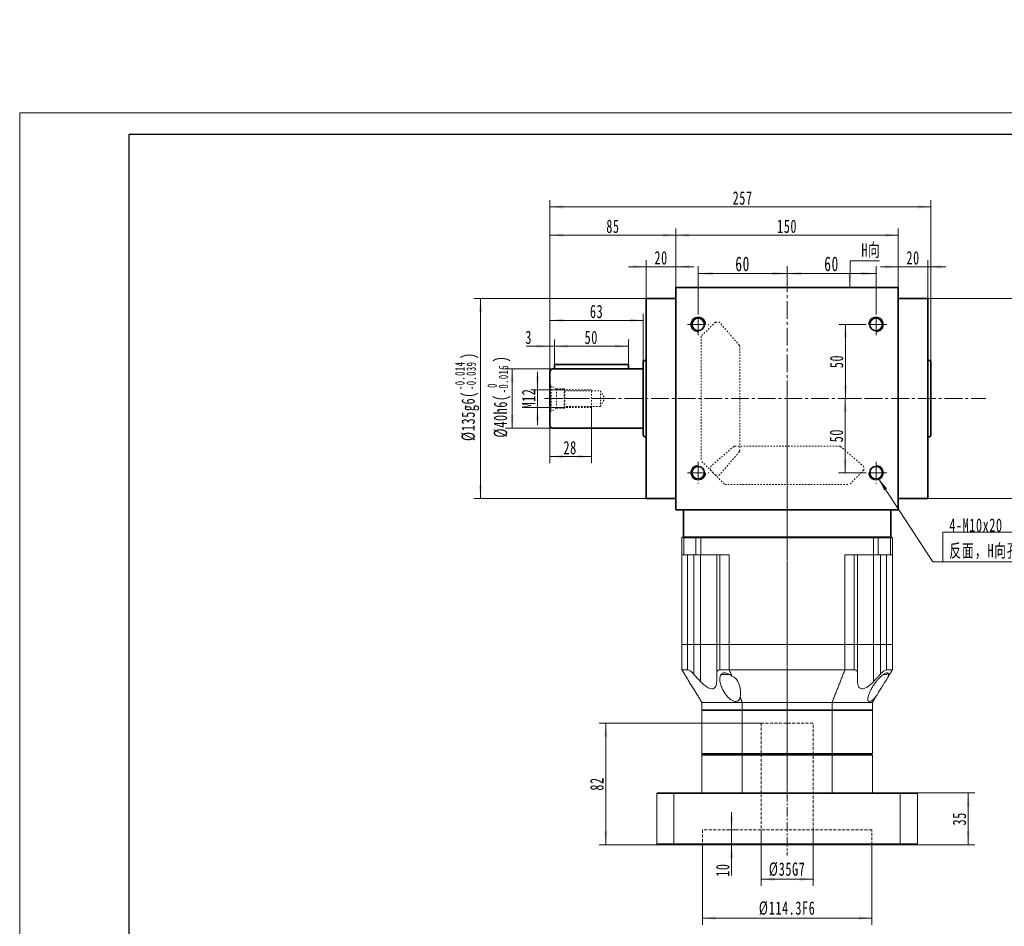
# Model space of a CAD drawing. Header units: millimetres. Extents: x 2713 to 3949, y -370 to 566.
# Tile 2 of 3: x 2713 to 3378, y -45 to 566. Entities that reach past the tile are written whole.
import ezdxf

# ---------------------------------------------------------------- set-up
doc = ezdxf.new("R2010")
doc.units = ezdxf.units.MM
for name, pattern in [('CENTER', [10.16, 6.35, -1.27, 1.27, -1.27]), ('DASHED', [0.75, 0.5, -0.25]), ('点画线', [18, 12, -2, 2, -2]), ('虚线', [2, 1, -1])]:
    doc.linetypes.add(name, pattern=pattern)
doc.layers.get('0').update_dxf_attribs({"lineweight": 35})
for name, color, linetype, lineweight in [('3中心线层', 1, 'CENTER', 18), ('4虚线层', 6, 'DASHED', 18), ('EB0', 7, 'Continuous', 35), ('中心线层', 1, '点画线', 18), ('图框_外框线', 7, 'Continuous', 18), ('尺寸线层', 3, 'Continuous', 18), ('粗实线层', 7, 'Continuous', 35)]:
    doc.layers.add(name, color=color, linetype=linetype, lineweight=lineweight)
doc.styles.add('标准', font='txt', dxfattribs={"width": 0.667})
doc.dimstyles.new('a4-1-1.5', dxfattribs={"dimtxt": 4.5, "dimasz": 4.5, "dimexe": 2.25, "dimexo": 0, "dimgap": 0.75, "dimtad": 1, "dimdec": 3, "dimdsep": 46, "dimtxsty": '标准', "dimblk": '_CAXARROW', "dimcen": 0, "dimdle": 9, "dimazin": 2, "dimtfac": 0.707107, "dimtdec": 3, "dimtix": 1, "dimtmove": 2, "dimatfit": 3, "dimfxl": 0, "dimfrac": 2, "dimtolj": 1, "dimarcsym": 0})
doc.dimstyles.new('a4-1-3', dxfattribs={"dimtxt": 9, "dimasz": 9, "dimexe": 4.5, "dimexo": 0, "dimgap": 1.5, "dimtad": 1, "dimdec": 3, "dimdsep": 46, "dimtxsty": '标准', "dimblk": '_CAXARROW', "dimcen": 0, "dimdle": 18, "dimazin": 2, "dimtfac": 0.707107, "dimtdec": 3, "dimtix": 1, "dimtmove": 2, "dimatfit": 3, "dimfxl": 0, "dimfrac": 2, "dimtolj": 1, "dimarcsym": 0})

# ---------------------------------------------------------------- blocks, each defined once
blk = doc.blocks.new('*X2')
at = {"layer": '尺寸线层', "linetype": 'Continuous'}
for points in [[(3171.16, 394.92), (3181.06, 396.15), (3181.06, 393.68)], [(3231.16, 394.92), (3221.26, 396.15), (3221.26, 393.68)]]:
    blk.add_hatch(color=0, dxfattribs=at).paths.add_polyline_path(points, flags=0)
at = {"layer": '尺寸线层', "color": 0, "linetype": 'Continuous'}
for p, q in [((3171.16, 367.88), (3171.16, 399.87)), ((3231.16, 388.63), (3231.16, 399.87)), ((3171.16, 394.92), (3231.16, 394.92))]:
    blk.add_line(p, q, dxfattribs=at)
at = {"layer": '尺寸线层', "color": 0, "insert": (3201.16, 401.46), "char_height": 9.9, "width": 19.8, "attachment_point": 5, "line_spacing_factor": 1.15057, "style": '标准'}
blk.add_mtext('\\T1.1;60', dxfattribs=at)
blk = doc.blocks.new('_CAXARROW')
blk.add_hatch(color=0).paths.add_polyline_path([(0, 0), (-1, 0.125), (-1, -0.125)], flags=0)
blk = doc.blocks.new('*X3')
at = {"layer": '尺寸线层', "linetype": 'Continuous'}
for points in [[(3231.16, 394.92), (3241.06, 393.68), (3241.06, 396.15)], [(3291.16, 394.92), (3281.26, 393.68), (3281.26, 396.15)]]:
    blk.add_hatch(color=0, dxfattribs=at).paths.add_polyline_path(points, flags=0)
at = {"layer": '尺寸线层', "color": 0, "linetype": 'Continuous'}
for p, q in [((3231.16, 388.63), (3231.16, 399.87)), ((3291.16, 367.88), (3291.16, 399.87)), ((3291.16, 394.92), (3231.16, 394.92))]:
    blk.add_line(p, q, dxfattribs=at)
at = {"layer": '尺寸线层', "color": 0, "insert": (3261.16, 401.46), "char_height": 9.9, "width": 19.8, "attachment_point": 5, "line_spacing_factor": 1.15057, "style": '标准'}
blk.add_mtext('\\T1.1;60', dxfattribs=at)
blk = doc.blocks.new('*X4')
at = {"layer": '尺寸线层', "linetype": 'Continuous'}
for points in [[(3156.16, 420.85), (3165.16, 421.97), (3165.16, 419.72)], [(3306.16, 420.85), (3297.16, 421.97), (3297.16, 419.72)]]:
    blk.add_hatch(color=0, dxfattribs=at).paths.add_polyline_path(points, flags=0)
at = {"layer": '尺寸线层', "color": 0, "linetype": 'Continuous'}
for p, q in [((3156.16, 385.63), (3156.16, 425.35)), ((3306.16, 385.63), (3306.16, 425.35)), ((3156.16, 420.85), (3306.16, 420.85))]:
    blk.add_line(p, q, dxfattribs=at)
at = {"layer": '尺寸线层', "color": 0, "insert": (3231.16, 426.82), "char_height": 9, "width": 26.8287, "attachment_point": 5, "line_spacing_factor": 1.15057, "style": '标准'}
blk.add_mtext('\\T1.1;150', dxfattribs=at)
blk = doc.blocks.new('*X5')
at = {"layer": '尺寸线层', "linetype": 'Continuous'}
for points in [[(3136.16, 399.58), (3127.16, 398.45), (3127.16, 400.7)], [(3156.16, 399.58), (3165.16, 398.45), (3165.16, 400.7)]]:
    blk.add_hatch(color=0, dxfattribs=at).paths.add_polyline_path(points, flags=0)
at = {"layer": '尺寸线层', "color": 0, "linetype": 'Continuous'}
for p, q in [((3168.16, 399.58), (3124.16, 399.58)), ((3136.16, 378.13), (3136.16, 404.08)), ((3156.16, 385.63), (3156.16, 404.08))]:
    blk.add_line(p, q, dxfattribs=at)
at = {"layer": '尺寸线层', "color": 0, "insert": (3146.16, 405.53), "char_height": 9, "width": 18.0996, "attachment_point": 5, "line_spacing_factor": 1.15057, "style": '标准'}
blk.add_mtext('\\T1.1;20', dxfattribs=at)
blk = doc.blocks.new('*X6')
at = {"layer": '尺寸线层', "linetype": 'Continuous'}
for points in [[(3071.16, 420.85), (3080.16, 419.72), (3080.16, 421.97)], [(3156.16, 420.85), (3147.16, 419.72), (3147.16, 421.97)]]:
    blk.add_hatch(color=0, dxfattribs=at).paths.add_polyline_path(points, flags=0)
at = {"layer": '尺寸线层', "color": 0, "linetype": 'Continuous'}
for p, q in [((3071.16, 328.63), (3071.16, 425.35)), ((3156.16, 385.63), (3156.16, 425.35)), ((3156.16, 420.85), (3071.16, 420.85))]:
    blk.add_line(p, q, dxfattribs=at)
at = {"layer": '尺寸线层', "color": 0, "insert": (3113.66, 426.8), "char_height": 9, "width": 18.0447, "attachment_point": 5, "line_spacing_factor": 1.15057, "style": '标准'}
blk.add_mtext('\\T1.1;85', dxfattribs=at)
blk = doc.blocks.new('*X7')
at = {"layer": '尺寸线层', "linetype": 'Continuous'}
for points in [[(3306.16, 399.58), (3297.16, 400.7), (3297.16, 398.45)], [(3326.16, 399.58), (3335.16, 400.7), (3335.16, 398.45)]]:
    blk.add_hatch(color=0, dxfattribs=at).paths.add_polyline_path(points, flags=0)
at = {"layer": '尺寸线层', "color": 0, "linetype": 'Continuous'}
for p, q in [((3294.16, 399.58), (3338.16, 399.58)), ((3306.16, 385.63), (3306.16, 404.08)), ((3326.16, 378.13), (3326.16, 404.08))]:
    blk.add_line(p, q, dxfattribs=at)
at = {"layer": '尺寸线层', "color": 0, "insert": (3316.16, 405.53), "char_height": 9, "width": 18.0996, "attachment_point": 5, "line_spacing_factor": 1.15057, "style": '标准'}
blk.add_mtext('\\T1.1;20', dxfattribs=at)
blk = doc.blocks.new('*X8')
at = {"layer": '尺寸线层', "linetype": 'Continuous'}
for points in [[(3071.16, 439.91), (3080.16, 438.78), (3080.16, 441.03)], [(3328.16, 439.91), (3319.16, 438.78), (3319.16, 441.03)]]:
    blk.add_hatch(color=0, dxfattribs=at).paths.add_polyline_path(points, flags=0)
at = {"layer": '尺寸线层', "color": 0, "linetype": 'Continuous'}
for p, q in [((3071.16, 328.63), (3071.16, 444.41)), ((3328.16, 439.91), (3071.16, 439.91)), ((3328.16, 335.38), (3328.16, 444.41))]:
    blk.add_line(p, q, dxfattribs=at)
at = {"layer": '尺寸线层', "color": 0, "insert": (3201.16, 445.86), "char_height": 9, "width": 23.7913, "attachment_point": 5, "line_spacing_factor": 1.15057, "style": '标准'}
blk.add_mtext('\\T1.1;257', dxfattribs=at)
blk = doc.blocks.new('*X10')
at = {"layer": '尺寸线层', "color": 0, "char_height": 9, "attachment_point": 1, "rotation": 90, "line_spacing_factor": 1.15057, "style": '标准'}
for s, insert, width in [('\\T1.1;{\\H0.707107x;-0.014}', (3007.21, 316.46), 76.3599), ('\\T1.1;)', (3011.49, 337.36), 228.8779), ('\\T1.1;{\\H0.707107x;-0.039}', (3014.81, 316.46), 76.3599), ('\\T1.1;%%C135g6(', (3011.49, 282.02), 228.8779)]:
    blk.add_mtext(s, dxfattribs=dict(at, insert=insert, width=width))
blk = doc.blocks.new('*X9')
at = {"layer": '尺寸线层', "linetype": 'Continuous'}
for points in [[(3024.31, 378.13), (3025.43, 369.13), (3023.18, 369.13)], [(3024.31, 243.13), (3025.43, 252.13), (3023.18, 252.13)]]:
    blk.add_hatch(color=0, dxfattribs=at).paths.add_polyline_path(points, flags=0)
at = {"layer": '尺寸线层', "color": 0, "linetype": 'Continuous'}
for p, q in [((3136.16, 378.13), (3019.81, 378.13)), ((3024.31, 378.13), (3024.31, 243.13)), ((3136.16, 243.13), (3019.81, 243.13))]:
    blk.add_line(p, q, dxfattribs=at)
at = {"layer": '尺寸线层', "color": 0}
blk.add_blockref('*X10', (0, 0), dxfattribs=at)
blk = doc.blocks.new('*X11')
at = {"layer": '尺寸线层', "linetype": 'Continuous'}
for points in [[(3270.51, 360.63), (3271.64, 351.63), (3269.39, 351.63)], [(3270.51, 310.63), (3271.64, 319.63), (3269.39, 319.63)]]:
    blk.add_hatch(color=0, dxfattribs=at).paths.add_polyline_path(points, flags=0)
at = {"layer": '尺寸线层', "color": 0, "linetype": 'Continuous'}
for p, q in [((3283.91, 360.63), (3266.01, 360.63)), ((3270.51, 360.63), (3270.51, 310.63)), ((3279.32, 310.63), (3266.01, 310.63))]:
    blk.add_line(p, q, dxfattribs=at)
at = {"layer": '尺寸线层', "color": 0, "insert": (3264.56, 335.63), "char_height": 9, "width": 18, "attachment_point": 5, "rotation": 90, "line_spacing_factor": 1.15057, "style": '标准'}
blk.add_mtext('\\T1.1;50', dxfattribs=at)
blk = doc.blocks.new('*X12')
at = {"layer": '尺寸线层', "linetype": 'Continuous'}
for points in [[(3270.35, 310.63), (3271.48, 301.63), (3269.23, 301.63)], [(3270.35, 260.63), (3271.48, 269.63), (3269.23, 269.63)]]:
    blk.add_hatch(color=0, dxfattribs=at).paths.add_polyline_path(points, flags=0)
at = {"layer": '尺寸线层', "color": 0, "linetype": 'Continuous'}
for p, q in [((3277, 310.63), (3265.85, 310.63)), ((3270.35, 310.63), (3270.35, 260.63)), ((3283.91, 260.63), (3265.85, 260.63))]:
    blk.add_line(p, q, dxfattribs=at)
at = {"layer": '尺寸线层', "color": 0, "insert": (3264.41, 285.63), "char_height": 9, "width": 18, "attachment_point": 5, "rotation": 90, "line_spacing_factor": 1.15057, "style": '标准'}
blk.add_mtext('\\T1.1;50', dxfattribs=at)
blk = doc.blocks.new('*X14')
at = {"layer": '尺寸线层', "color": 0, "char_height": 9, "attachment_point": 1, "rotation": 90, "line_spacing_factor": 1.15057, "style": '标准'}
for s, insert, width in [('\\T1.1;{\\H0.707107x;-0.014}', (3439.81, 316.46), 76.3599), ('\\T1.1;)', (3444.09, 337.36), 228.8779), ('\\T1.1;{\\H0.707107x;-0.039}', (3447.41, 316.46), 76.3599), ('\\T1.1;%%C135g6(', (3444.09, 282.02), 228.8779)]:
    blk.add_mtext(s, dxfattribs=dict(at, insert=insert, width=width))
blk = doc.blocks.new('*X13')
at = {"layer": '尺寸线层', "linetype": 'Continuous'}
for points in [[(3456.91, 378.13), (3458.03, 369.13), (3455.78, 369.13)], [(3456.91, 243.13), (3458.03, 252.13), (3455.78, 252.13)]]:
    blk.add_hatch(color=0, dxfattribs=at).paths.add_polyline_path(points, flags=0)
at = {"layer": '尺寸线层', "color": 0, "linetype": 'Continuous'}
for p, q in [((3326.16, 378.13), (3461.41, 378.13)), ((3456.91, 378.13), (3456.91, 243.13)), ((3326.16, 243.13), (3461.41, 243.13))]:
    blk.add_line(p, q, dxfattribs=at)
at = {"layer": '尺寸线层', "color": 0}
blk.add_blockref('*X14', (0, 0), dxfattribs=at)
blk = doc.blocks.new('*X15')
at = {"layer": '尺寸线层', "linetype": 'Continuous'}
blk.add_hatch(color=0, dxfattribs=at).paths.add_polyline_path([(-43.43, 56.55), (-37.58, 49.61), (-39.47, 48.39)], flags=0)
at = {"layer": '尺寸线层', "color": 0, "linetype": 'Continuous'}
blk.add_line((-43.43, 56.55), (-6.72, 0), dxfattribs=at)
at = {"layer": '尺寸线层', "color": 0}
for p, q in [((0, 20.08), (80.2, 20.08)), ((0, 0), (0, 20.08)), ((-6.72, 0), (0, 0)), ((0, 0), (80.2, 0))]:
    blk.add_line(p, q, dxfattribs=at)
at = {"layer": '尺寸线层', "color": 0, "insert": (4.5, 1.8), "char_height": 9, "width": 150.9096, "attachment_point": 7, "line_spacing_factor": 1.15057, "style": '标准'}
blk.add_mtext('\\T1.1;4-M10x20\\P反面，H向孔位一致', dxfattribs=at)
blk = doc.blocks.new('*X16')
at = {"layer": '尺寸线层', "linetype": 'Continuous'}
blk.add_hatch(color=0, dxfattribs=at).paths.add_polyline_path([(-3.41, -17.97), (-4.33, -8.94), (-2.08, -8.99)], flags=0)
at = {"layer": '尺寸线层', "color": 0, "linetype": 'Continuous'}
blk.add_line((-3.41, -17.97), (-3, 0), dxfattribs=at)
at = {"layer": '尺寸线层', "color": 0}
for p, q in [((-3, 0), (0, 0)), ((0, 0), (16.77, 0)), ((0, 0), (0, 0))]:
    blk.add_line(p, q, dxfattribs=at)
at = {"layer": '尺寸线层', "color": 0, "insert": (4.5, 1.8), "char_height": 9, "width": 26.5093, "attachment_point": 7, "line_spacing_factor": 1.15057, "style": '标准'}
blk.add_mtext('\\T1.1;H向', dxfattribs=at)
blk = doc.blocks.new('M12螺纹中心孔_2_1')
at = {"layer": '中心线层', "linetype": '点画线', "lineweight": 18}
blk.add_line((40.79, 0), (-3.25, 0), dxfattribs=at)
at = {"layer": '粗实线层', "color": 6, "linetype": '虚线', "lineweight": 18}
for p, q in [((0, -9.9), (0, 9.9)), ((0, 9.9), (0.74, 8.61)), ((4.4, 6.5), (0.74, 8.61)), ((0.74, -8.61), (0.74, 8.61)), ((9.5, 6.5), (4.4, 6.5)), ((4.4, -6.5), (4.4, 6.5)), ((10, 6), (9.5, 6.5)), ((9.5, -6.5), (9.5, 6.5)), ((28, 6), (10, 6)), ((10, -6), (10, 6)), ((10, 5.25), (34, 5.25)), ((28, -6), (28, 6)), ((34, 5.25), (34, -5.25)), ((34, 5.25), (37.03, 0)), ((4.4, -6.5), (0.74, -8.61)), ((9.5, -6.5), (4.4, -6.5)), ((10, -6), (9.5, -6.5)), ((34, -5.25), (10, -5.25)), ((28, -6), (10, -6)), ((34, -5.25), (37.03, 0)), ((0, -9.9), (0.74, -8.61))]:
    blk.add_line(p, q, dxfattribs=at)
blk = doc.blocks.new('*X23')
at = {"layer": '尺寸线层', "linetype": 'Continuous'}
for points in [[(3062.71, 316.63), (3063.84, 325.63), (3061.59, 325.63)], [(3062.71, 304.63), (3063.84, 295.63), (3061.59, 295.63)]]:
    blk.add_hatch(color=0, dxfattribs=at).paths.add_polyline_path(points, flags=0)
at = {"layer": '尺寸线层', "color": 0, "linetype": 'Continuous'}
for p, q in [((3062.71, 328.63), (3062.71, 292.63)), ((3081.16, 316.63), (3058.21, 316.63)), ((3081.16, 304.63), (3058.21, 304.63))]:
    blk.add_line(p, q, dxfattribs=at)
at = {"layer": '尺寸线层', "color": 0, "insert": (3056.74, 310.63), "char_height": 9, "width": 31.9715, "attachment_point": 5, "rotation": 90, "line_spacing_factor": 1.15057, "style": '标准'}
blk.add_mtext('\\T1.1;M12', dxfattribs=at)
blk = doc.blocks.new('*X24')
at = {"layer": '尺寸线层', "linetype": 'Continuous'}
for points in [[(3071.16, 271.51), (3080.16, 272.63), (3080.16, 270.38)], [(3099.16, 271.51), (3090.16, 272.63), (3090.16, 270.38)]]:
    blk.add_hatch(color=0, dxfattribs=at).paths.add_polyline_path(points, flags=0)
at = {"layer": '尺寸线层', "color": 0, "linetype": 'Continuous'}
for p, q in [((3099.16, 304.63), (3099.16, 267.01)), ((3071.16, 297.63), (3071.16, 267.01)), ((3071.16, 271.51), (3099.16, 271.51))]:
    blk.add_line(p, q, dxfattribs=at)
at = {"layer": '尺寸线层', "color": 0, "insert": (3084.8, 277.46), "char_height": 9, "width": 18.1637, "attachment_point": 5, "line_spacing_factor": 1.15057, "style": '标准'}
blk.add_mtext('\\T1.1;28', dxfattribs=at)
blk = doc.blocks.new('*X25')
at = {"layer": '尺寸线层', "linetype": 'Continuous'}
for points in [[(3071.16, 345.92), (3062.16, 344.79), (3062.16, 347.04)], [(3074.16, 345.92), (3083.16, 344.79), (3083.16, 347.04)]]:
    blk.add_hatch(color=0, dxfattribs=at).paths.add_polyline_path(points, flags=0)
at = {"layer": '尺寸线层', "color": 0, "linetype": 'Continuous'}
for p, q in [((3086.16, 345.92), (3055.21, 345.92)), ((3071.16, 328.63), (3071.16, 350.42)), ((3074.16, 333.63), (3074.16, 350.42))]:
    blk.add_line(p, q, dxfattribs=at)
at = {"layer": '尺寸线层', "color": 0, "insert": (3056.83, 351.87), "char_height": 9, "width": 18, "attachment_point": 5, "line_spacing_factor": 1.15057, "style": '标准'}
blk.add_mtext('\\T1.1;3', dxfattribs=at)
blk = doc.blocks.new('*X26')
at = {"layer": '尺寸线层', "linetype": 'Continuous'}
for points in [[(3074.16, 345.92), (3083.16, 347.04), (3083.16, 344.79)], [(3124.16, 345.92), (3115.16, 347.04), (3115.16, 344.79)]]:
    blk.add_hatch(color=0, dxfattribs=at).paths.add_polyline_path(points, flags=0)
at = {"layer": '尺寸线层', "color": 0, "linetype": 'Continuous'}
for p, q in [((3074.16, 333.63), (3074.16, 350.42)), ((3074.16, 345.92), (3124.16, 345.92)), ((3124.16, 333.63), (3124.16, 350.42))]:
    blk.add_line(p, q, dxfattribs=at)
at = {"layer": '尺寸线层', "color": 0, "insert": (3099.06, 351.87), "char_height": 9, "width": 18, "attachment_point": 5, "line_spacing_factor": 1.15057, "style": '标准'}
blk.add_mtext('\\T1.1;50', dxfattribs=at)
blk = doc.blocks.new('*X27')
at = {"layer": '尺寸线层', "linetype": 'Continuous'}
for points in [[(3071.16, 363.41), (3080.16, 362.28), (3080.16, 364.53)], [(3134.16, 363.41), (3125.16, 362.28), (3125.16, 364.53)]]:
    blk.add_hatch(color=0, dxfattribs=at).paths.add_polyline_path(points, flags=0)
at = {"layer": '尺寸线层', "color": 0, "linetype": 'Continuous'}
for p, q in [((3071.16, 328.63), (3071.16, 367.91)), ((3134.16, 335.38), (3134.16, 367.91)), ((3134.16, 363.41), (3071.16, 363.41))]:
    blk.add_line(p, q, dxfattribs=at)
at = {"layer": '尺寸线层', "color": 0, "insert": (3102.66, 369.36), "char_height": 9, "width": 18, "attachment_point": 5, "line_spacing_factor": 1.15057, "style": '标准'}
blk.add_mtext('\\T1.1;63', dxfattribs=at)
blk = doc.blocks.new('*X29')
at = {"layer": '尺寸线层', "color": 0, "char_height": 9, "attachment_point": 1, "rotation": 90, "line_spacing_factor": 1.15057, "style": '标准'}
for s, insert, width in [('\\T1.1;)', (3033.28, 335.08), 210.6028), ('\\T1.1;{\\H0.707107x;-0.016}', (3036.6, 314.18), 76.3599), ('\\T1.1;{\\H0.707107x;0}', (3029, 317.86), 76.3599), ('\\T1.1;%%C40h6(', (3033.28, 284.31), 210.6028)]:
    blk.add_mtext(s, dxfattribs=dict(at, insert=insert, width=width))
blk = doc.blocks.new('*X28')
at = {"layer": '尺寸线层', "linetype": 'Continuous'}
for points in [[(3045.75, 330.63), (3046.88, 321.63), (3044.63, 321.63)], [(3045.75, 290.63), (3046.88, 299.63), (3044.63, 299.63)]]:
    blk.add_hatch(color=0, dxfattribs=at).paths.add_polyline_path(points, flags=0)
at = {"layer": '尺寸线层', "color": 0, "linetype": 'Continuous'}
for p, q in [((3073.16, 330.63), (3041.25, 330.63)), ((3045.75, 330.63), (3045.75, 290.63)), ((3073.16, 290.63), (3041.25, 290.63))]:
    blk.add_line(p, q, dxfattribs=at)
at = {"layer": '尺寸线层', "color": 0}
blk.add_blockref('*X29', (0, 0), dxfattribs=at)
blk = doc.blocks.new('*X38')
at = {"layer": '尺寸线层', "linetype": 'Continuous'}
for points in [[(3353.35, 44.63), (3352.23, 35.63), (3354.48, 35.63)], [(3353.35, 9.63), (3352.23, 18.63), (3354.48, 18.63)]]:
    blk.add_hatch(color=0, dxfattribs=at).paths.add_polyline_path(points, flags=0)
at = {"layer": '尺寸线层', "color": 0, "linetype": 'Continuous'}
for p, q in [((3318.66, 44.63), (3357.85, 44.63)), ((3353.35, 9.63), (3353.35, 44.63)), ((3318.66, 9.63), (3357.85, 9.63))]:
    blk.add_line(p, q, dxfattribs=at)
at = {"layer": '尺寸线层', "color": 0, "insert": (3347.4, 27.13), "char_height": 9, "width": 18, "attachment_point": 5, "rotation": 90, "line_spacing_factor": 1.15057, "style": '标准'}
blk.add_mtext('\\T1.1;35', dxfattribs=at)
blk = doc.blocks.new('*X39')
at = {"layer": '尺寸线层', "linetype": 'Continuous'}
for points in [[(3213.66, -13.64), (3222.66, -12.51), (3222.66, -14.76)], [(3248.66, -13.64), (3239.66, -12.51), (3239.66, -14.76)]]:
    blk.add_hatch(color=0, dxfattribs=at).paths.add_polyline_path(points, flags=0)
at = {"layer": '尺寸线层', "color": 0, "linetype": 'Continuous'}
for p, q in [((3213.66, 19.63), (3213.66, -18.14)), ((3248.66, 19.63), (3248.66, -18.14)), ((3213.66, -13.64), (3248.66, -13.64))]:
    blk.add_line(p, q, dxfattribs=at)
at = {"layer": '尺寸线层', "color": 0, "insert": (3231.16, -6.98), "char_height": 9, "width": 47.9072, "attachment_point": 5, "line_spacing_factor": 1.15057, "style": '标准'}
blk.add_mtext('\\T1.1;%%C35G7', dxfattribs=at)
blk = doc.blocks.new('*X40')
at = {"layer": '尺寸线层', "linetype": 'Continuous'}
for points in [[(3174.01, -39.9), (3183.01, -38.77), (3183.01, -41.02)], [(3288.31, -39.9), (3279.31, -38.77), (3279.31, -41.02)]]:
    blk.add_hatch(color=0, dxfattribs=at).paths.add_polyline_path(points, flags=0)
at = {"layer": '尺寸线层', "color": 0, "linetype": 'Continuous'}
for p, q in [((3174.01, 9.63), (3174.01, -44.4)), ((3288.31, 9.63), (3288.31, -44.4)), ((3174.01, -39.9), (3288.31, -39.9))]:
    blk.add_line(p, q, dxfattribs=at)
at = {"layer": '尺寸线层', "color": 0, "insert": (3231.16, -33.27), "char_height": 9, "width": 75.3198, "attachment_point": 5, "line_spacing_factor": 1.15057, "style": '标准'}
blk.add_mtext('\\T1.1;%%C114.3F6', dxfattribs=at)
blk = doc.blocks.new('*X41')
at = {"layer": '尺寸线层', "linetype": 'Continuous'}
for points in [[(3193.72, 19.63), (3192.6, 28.63), (3194.85, 28.63)], [(3193.72, 9.63), (3192.6, 0.63), (3194.85, 0.63)]]:
    blk.add_hatch(color=0, dxfattribs=at).paths.add_polyline_path(points, flags=0)
at = {"layer": '尺寸线层', "color": 0, "linetype": 'Continuous'}
for p, q in [((3193.72, -11.2), (3193.72, 31.63)), ((3191.76, 19.63), (3198.22, 19.63)), ((3191.76, 9.63), (3198.22, 9.63))]:
    blk.add_line(p, q, dxfattribs=at)
at = {"layer": '尺寸线层', "color": 0, "insert": (3187.77, -7.5), "char_height": 9, "width": 18, "attachment_point": 5, "rotation": 90, "line_spacing_factor": 1.15057, "style": '标准'}
blk.add_mtext('\\T1.1;10', dxfattribs=at)
blk = doc.blocks.new('*X42')
at = {"layer": '尺寸线层', "linetype": 'Continuous'}
for points in [[(3108.83, 91.63), (3107.7, 82.63), (3109.95, 82.63)], [(3108.83, 9.63), (3107.7, 18.63), (3109.95, 18.63)]]:
    blk.add_hatch(color=0, dxfattribs=at).paths.add_polyline_path(points, flags=0)
at = {"layer": '尺寸线层', "color": 0, "linetype": 'Continuous'}
for p, q in [((3213.66, 91.63), (3104.33, 91.63)), ((3108.83, 9.63), (3108.83, 91.63)), ((3143.66, 9.63), (3104.33, 9.63))]:
    blk.add_line(p, q, dxfattribs=at)
at = {"layer": '尺寸线层', "color": 0, "insert": (3102.88, 50.63), "char_height": 9, "width": 18, "attachment_point": 5, "rotation": 90, "line_spacing_factor": 1.15057, "style": '标准'}
blk.add_mtext('\\T1.1;82', dxfattribs=at)

msp = doc.modelspace()

# ---------------------------------------------------------------- linework, layer by layer
at = {"color": 6, "linetype": '虚线', "lineweight": 18}
for p, q in [((3182.81, 362.2831), (3173.16, 352.6331)), ((3182.81, 362.2831), (3184.9349, 362.2831)), ((3198.9085, 346.5529), (3185.6934, 361.9347)), ((3173.16, 352.6331), (3173.16, 268.6331)), ((3199.15, 275.3649), (3199.15, 345.9012)), ((3195.2401, 278.3816), (3179.8583, 265.1665)), ((3198.9085, 274.7132), (3185.6934, 259.3314)), ((3195.8918, 278.6231), (3266.4282, 278.6231)), ((3267.0798, 278.3816), (3282.4616, 265.1665)), ((3182.81, 258.9831), (3173.16, 268.6331)), ((3179.51, 262.2831), (3179.51, 264.408)), ((3179.51, 262.2831), (3189.16, 252.6331)), ((3282.81, 262.2831), (3273.16, 252.6331)), ((3282.81, 262.2831), (3282.81, 264.408)), ((3182.81, 258.9831), (3184.9349, 258.9831)), ((3189.16, 252.6331), (3273.16, 252.6331))]:
    msp.add_line(p, q, dxfattribs=at)
at = {"color": 7, "linetype": 'Continuous', "lineweight": 15}
for p, q in [((3160.66, 217.1331), (3160.16, 216.633)), ((3161.41, 216.633), (3160.16, 216.633)), ((3160.16, 205.1331), (3160.16, 216.633)), ((3160.66, 217.1331), (3161.785, 217.1331)), ((3161.785, 217.1331), (3161.41, 216.633)), ((3161.41, 216.633), (3161.41, 205.1331)), ((3169.6463, 216.633), (3161.41, 216.633)), ((3161.785, 217.1331), (3169.977, 217.1331)), ((3161.785, 217.1331), (3169.977, 217.1331)), ((3169.977, 217.1331), (3169.6463, 216.633)), ((3169.6463, 205.1331), (3169.6463, 216.633)), ((3172.9534, 216.633), (3169.6463, 216.633)), ((3169.977, 217.1331), (3172.9534, 217.1331)), ((3169.977, 217.1331), (3172.9534, 217.1331)), ((3172.9534, 217.1331), (3289.3665, 217.1331)), ((3172.9534, 217.1331), (3172.9534, 216.633)), ((3172.9534, 217.1331), (3289.3665, 217.1331)), ((3172.9534, 216.633), (3172.9534, 205.1331)), ((3289.3665, 216.633), (3172.9534, 216.633)), ((3289.3665, 217.1331), (3292.343, 217.1331)), ((3289.3665, 217.1331), (3289.3665, 216.633)), ((3289.3665, 217.1331), (3292.343, 217.1331)), ((3289.3665, 205.1331), (3289.3665, 216.633)), ((3292.6737, 216.633), (3289.3665, 216.633)), ((3292.343, 217.1331), (3300.535, 217.1331)), ((3292.6737, 216.633), (3292.343, 217.1331)), ((3292.343, 217.1331), (3300.535, 217.1331)), ((3292.6737, 216.633), (3292.6737, 205.1331)), ((3300.91, 216.633), (3292.6737, 216.633)), ((3300.91, 216.633), (3300.535, 217.1331)), ((3300.535, 217.1331), (3301.66, 217.1331)), ((3300.91, 205.1331), (3300.91, 216.633)), ((3302.16, 216.633), (3300.91, 216.633)), ((3302.16, 216.633), (3301.66, 217.1331)), ((3302.16, 216.633), (3302.16, 205.1331)), ((3161.41, 205.1331), (3160.16, 205.1331)), ((3160.16, 144.6331), (3160.16, 205.1331)), ((3169.6463, 205.1331), (3161.41, 205.1331)), ((3164.0089, 144.6331), (3164.0089, 205.1331)), ((3168.154, 205.1331), (3168.154, 144.6331)), ((3172.9534, 205.1331), (3169.6463, 205.1331)), ((3172.8237, 205.1331), (3172.8237, 144.6331)), ((3192.1728, 205.1331), (3172.9534, 205.1331)), ((3183.66, 144.6331), (3183.66, 205.1331)), ((3185.8639, 205.1331), (3185.8639, 144.6331)), ((3192.1728, 205.1331), (3192.1728, 144.6331)), ((3289.3665, 205.1331), (3270.1471, 205.1331)), ((3270.1471, 144.6331), (3270.1471, 205.1331)), ((3276.456, 144.6331), (3276.456, 205.1331)), ((3278.66, 205.1331), (3278.66, 144.6331)), ((3292.6737, 205.1331), (3289.3665, 205.1331)), ((3289.4963, 205.1331), (3289.4963, 144.6331)), ((3300.91, 205.1331), (3292.6737, 205.1331)), ((3294.1659, 144.6331), (3294.1659, 205.1331)), ((3298.3111, 205.1331), (3298.3111, 144.6331)), ((3302.16, 205.1331), (3300.91, 205.1331)), ((3302.16, 205.1331), (3302.16, 144.6331)), ((3160.16, 127.633), (3160.16, 144.6331)), ((3164.0089, 144.6331), (3160.16, 144.6331)), ((3164.0089, 144.6331), (3160.16, 144.6331)), ((3164.0089, 127.633), (3164.0089, 144.6331)), ((3164.0089, 144.6331), (3168.154, 144.6331)), ((3168.154, 144.6331), (3164.0089, 144.6331)), ((3168.154, 144.6331), (3168.154, 124.7524)), ((3168.154, 144.6331), (3172.8237, 144.6331)), ((3168.154, 144.6331), (3172.8237, 144.6331)), ((3172.8237, 144.6331), (3172.8237, 119.6977)), ((3172.8237, 144.6331), (3183.66, 144.6331)), ((3172.8237, 144.6331), (3183.66, 144.6331)), ((3183.66, 124.7524), (3183.66, 144.6331)), ((3183.66, 144.6331), (3185.8639, 144.6331)), ((3185.8639, 144.6331), (3183.66, 144.6331)), ((3185.8639, 144.6331), (3185.8639, 127.633)), ((3192.1728, 144.6331), (3185.8639, 144.6331)), ((3192.1728, 144.6331), (3185.8639, 144.6331)), ((3192.1728, 144.6331), (3192.1728, 127.633)), ((3192.1728, 144.6331), (3270.1471, 144.6331)), ((3270.1471, 144.6331), (3192.1728, 144.6331)), ((3270.1471, 127.633), (3270.1471, 144.6331)), ((3276.456, 144.6331), (3270.1471, 144.6331)), ((3276.456, 144.6331), (3270.1471, 144.6331)), ((3276.456, 127.633), (3276.456, 144.6331)), ((3276.456, 144.6331), (3278.66, 144.6331)), ((3278.66, 144.6331), (3276.456, 144.6331)), ((3278.66, 144.6331), (3278.66, 124.7524)), ((3278.66, 144.6331), (3289.4963, 144.6331)), ((3278.66, 144.6331), (3289.4963, 144.6331)), ((3289.4963, 144.6331), (3289.4963, 119.6977)), ((3289.4963, 144.6331), (3294.1659, 144.6331)), ((3289.4963, 144.6331), (3294.1659, 144.6331)), ((3294.1659, 124.7524), (3294.1659, 144.6331)), ((3294.1659, 144.6331), (3298.3111, 144.6331)), ((3298.3111, 144.6331), (3294.1659, 144.6331)), ((3298.3111, 144.6331), (3298.3111, 127.633)), ((3302.16, 144.6331), (3298.3111, 144.6331)), ((3302.16, 144.6331), (3298.3111, 144.6331)), ((3302.16, 144.6331), (3302.16, 127.633)), ((3160.16, 127.633), (3164.0089, 127.633)), ((3185.8639, 127.633), (3192.1728, 127.633)), ((3270.1471, 127.633), (3192.1728, 127.633)), ((3270.1471, 127.633), (3276.456, 127.633)), ((3298.3111, 127.633), (3302.16, 127.633)), ((3183.66, 124.7524), (3183.66, 119.6977)), ((3192.152, 124.533), (3187.2408, 124.533)), ((3278.66, 124.7524), (3278.66, 119.6977)), ((3298.1435, 124.533), (3296.2561, 124.533)), ((3200.8491, 105.6331), (3173.66, 105.6331)), ((3173.66, 105.6331), (3173.66, 100.633)), ((3200.8491, 100.633), (3173.66, 100.633)), ((3200.8491, 100.1331), (3173.66, 100.1331)), ((3173.66, 100.1331), (3173.66, 71.133)), ((3261.4709, 105.6331), (3200.8491, 105.6331)), ((3200.8491, 105.6331), (3200.8491, 100.633)), ((3261.4709, 100.633), (3200.8491, 100.633)), ((3200.8491, 71.133), (3200.8491, 100.1331)), ((3261.4709, 100.1331), (3200.8491, 100.1331)), ((3288.66, 105.6331), (3261.4709, 105.6331)), ((3261.4709, 105.6331), (3261.4709, 100.633)), ((3288.66, 100.633), (3261.4709, 100.633)), ((3261.4709, 100.1331), (3261.4709, 71.133)), ((3288.66, 100.1331), (3261.4709, 100.1331)), ((3288.66, 105.6331), (3288.66, 100.633)), ((3288.66, 71.133), (3288.66, 100.1331)), ((3173.66, 71.133), (3200.8491, 71.133)), ((3200.8491, 70.1331), (3173.66, 70.1331)), ((3173.66, 70.1331), (3173.66, 44.6331)), ((3174.16, 70.6331), (3200.9731, 70.6331)), ((3200.9731, 70.6331), (3174.16, 70.6331)), ((3200.8491, 71.133), (3261.4709, 71.133)), ((3200.8491, 44.6331), (3200.8491, 70.1331)), ((3261.4709, 70.1331), (3200.8491, 70.1331)), ((3200.9731, 70.6331), (3261.3469, 70.6331)), ((3261.3469, 70.6331), (3200.9731, 70.6331)), ((3261.3469, 70.6331), (3288.16, 70.6331)), ((3288.16, 70.6331), (3261.3469, 70.6331)), ((3261.4709, 71.133), (3288.66, 71.133)), ((3261.4709, 70.1331), (3261.4709, 44.6331)), ((3288.66, 70.1331), (3261.4709, 70.1331)), ((3288.66, 44.6331), (3288.66, 70.1331)), ((3143.16, 44.133), (3143.16, 10.1331)), ((3154.817, 44.133), (3143.16, 44.133)), ((3143.66, 44.6331), (3155.0039, 44.6331)), ((3154.817, 10.1331), (3154.817, 44.133)), ((3307.5029, 44.133), (3154.817, 44.133)), ((3155.0039, 44.6331), (3307.3161, 44.6331)), ((3307.3161, 44.6331), (3318.66, 44.6331)), ((3307.5029, 44.133), (3307.5029, 10.1331)), ((3319.16, 44.133), (3307.5029, 44.133)), ((3319.16, 10.1331), (3319.16, 44.133)), ((3143.16, 10.1331), (3154.817, 10.1331)), ((3155.0039, 9.6331), (3143.66, 9.6331)), ((3154.817, 10.1331), (3307.5029, 10.1331)), ((3307.3161, 9.6331), (3155.0039, 9.6331)), ((3318.66, 9.6331), (3307.3161, 9.6331)), ((3307.5029, 10.1331), (3319.16, 10.1331))]:
    msp.add_line(p, q, dxfattribs=at)
msp.add_lwpolyline([(3299.5561, 123.3898), (3299.3074, 122.9844), (3298.903, 122.3254), (3298.3524, 121.4281), (3297.6684, 120.3134), (3296.867, 119.0075), (3295.967, 117.5407), (3294.9893, 115.9475), (3293.9568, 114.2649), (3292.8936, 112.5323), (3291.8246, 110.7902), (3290.7747, 109.0793)], dxfattribs=at)
at = {"color": 6, "linetype": '虚线', "lineweight": 18}
for centre, start, end in [((3184.9349, 361.2831), 40.667, 90), ((3198.15, 345.9012), 0, 40.667), ((3195.8918, 277.6231), 90, 130.667), ((3198.15, 275.3649), 319.333, 360), ((3266.4282, 277.6231), 49.333, 90), ((3180.51, 264.408), 130.667, 180), ((3184.9349, 259.9831), 270, 319.333), ((3281.81, 264.408), 0, 49.333)]:
    msp.add_arc(centre, 1, start, end, dxfattribs=at)
at = {"color": 7, "linetype": 'Continuous', "lineweight": 15}
for centre, start, end in [((3187.2408, 125.5331), 247.4014481, 270), ((3298.1435, 125.5331), 270, 0)]:
    msp.add_arc(centre, 1, start, end, dxfattribs=at)
msp.add_ellipse((3192.7408, 112.1247), major_axis=(0, 11.4074), ratio=0.61363636, start_param=4.44214893, end_param=6.12506471, dxfattribs=at)
for points in [[(3173.66, 105.6331), (3160.16, 127.633)], [(3192.1728, 127.633), (3193.8431, 123.3898)], [(3261.4709, 105.6331), (3270.1471, 127.633)], [(3302.16, 127.633), (3299.5561, 123.3898)], [(3294.1659, 124.7524), (3289.4963, 119.6977)], [(3199.4868, 109.0793), (3200.8491, 105.6331)], [(3290.7747, 109.0793), (3288.66, 105.6331)], [(3174.16, 100.633), (3173.66, 100.1331)], [(3200.9731, 100.633), (3200.8491, 100.1331)], [(3261.4709, 100.1331), (3261.3469, 100.633)], [(3288.66, 100.1331), (3288.16, 100.633)], [(3174.16, 70.6331), (3173.66, 71.133)], [(3173.66, 70.1331), (3174.16, 70.6331)], [(3200.9731, 70.6331), (3200.8491, 71.133)], [(3200.8491, 70.1331), (3200.9731, 70.6331)], [(3261.3469, 70.6331), (3261.4709, 71.133)], [(3261.4709, 70.1331), (3261.3469, 70.6331)], [(3288.66, 71.133), (3288.16, 70.6331)], [(3288.66, 70.1331), (3288.16, 70.6331)], [(3143.16, 44.133), (3143.66, 44.6331)], [(3154.817, 44.133), (3155.0039, 44.6331)], [(3307.5029, 44.133), (3307.3161, 44.6331)], [(3318.66, 44.6331), (3319.16, 44.133)], [(3143.16, 10.1331), (3143.66, 9.6331)], [(3155.0039, 9.6331), (3154.817, 10.1331)], [(3307.3161, 9.6331), (3307.5029, 10.1331)], [(3318.66, 9.6331), (3319.16, 10.1331)]]:
    msp.add_open_spline(points, degree=1, dxfattribs=at)
for points, knots in [([(3168.154, 124.7524), (3167.863, 125.0609), (3167.2816, 125.677), (3166.3113, 126.5305), (3165.3383, 127.2128), (3164.5281, 127.5842), (3164.1517, 127.6196), (3164.0089, 127.633)], [0, 0, 0, 0, 1.12288088, 2.24308532, 3.47306139, 4.51168182, 5.14651158, 5.14651158, 5.14651158, 5.14651158]), ([(3185.8639, 127.633), (3185.54, 127.5937), (3184.8944, 127.5153), (3184.1504, 126.8751), (3183.7234, 125.9341), (3183.6796, 125.1178), (3183.66, 124.7524)], [0, 0, 0, 0, 0.86215546, 1.71853077, 3.0266067, 4.08652813, 4.08652813, 4.08652813, 4.08652813]), ([(3278.66, 124.7524), (3278.6461, 125.0609), (3278.6184, 125.677), (3278.3475, 126.5305), (3277.8447, 127.2128), (3277.158, 127.5842), (3276.6491, 127.6196), (3276.456, 127.633)], [0, 0, 0, 0, 0.89264101, 1.78315683, 2.76093381, 3.58658981, 4.09125264, 4.09125264, 4.09125264, 4.09125264]), ([(3298.3111, 127.633), (3298.0558, 127.5937), (3297.5469, 127.5153), (3296.4482, 126.8751), (3295.2883, 125.9341), (3294.513, 125.1178), (3294.1659, 124.7524)], [0, 0, 0, 0, 1.08520657, 2.16314546, 3.80963792, 5.14377803, 5.14377803, 5.14377803, 5.14377803]), ([(3172.8237, 119.6977), (3171.4696, 121.1516), (3169.9062, 122.8302), (3168.3609, 124.5255), (3168.154, 124.7524)], [0, 0, 0, 0, 5.96033141, 6.88161623, 6.88161623, 6.88161623, 6.88161623]), ([(3183.66, 119.6977), (3183.6384, 119.1457), (3183.5954, 118.0431), (3183.166, 116.5302), (3182.3626, 115.3426), (3181.0782, 114.7261), (3179.5275, 114.8237), (3177.9931, 115.4505), (3176.6311, 116.2905), (3174.8855, 117.6129), (3173.6694, 118.8426), (3172.8237, 119.6977)], [0, 0, 0, 0, 1.81418556, 3.62409993, 5.63118408, 7.31212006, 9.00054564, 10.54789571, 11.78283437, 13.02024208, 15.84497007, 15.84497007, 15.84497007, 15.84497007]), ([(3199.4868, 109.0793), (3199.3431, 108.6512), (3199.048, 107.7718), (3198.2186, 106.812), (3197.0976, 106.3053), (3195.8829, 106.3005), (3194.4578, 106.7564), (3193.0758, 107.6122), (3191.7864, 108.7222), (3190.4689, 110.1188), (3189.118, 111.8995), (3187.5689, 114.5022), (3186.4121, 117.2359), (3185.7632, 119.9775), (3185.6819, 122.1259), (3186.1202, 123.8737), (3187.0107, 125.0131), (3188.223, 125.5695), (3189.5798, 125.6056), (3191.1606, 125.1648), (3192.6114, 124.3774), (3193.4903, 123.6726), (3193.8431, 123.3898)], [0, 0, 0, 0, 1.58943075, 3.26534015, 4.49198663, 5.72533161, 6.83614338, 8.49417023, 9.8316467, 11.17203856, 13.44234872, 15.71638055, 19.47072515, 22.0047095, 24.53183276, 26.72774694, 28.59580746, 29.97837532, 31.36766045, 32.62756506, 34.35557501, 35.51429673, 35.51429673, 35.51429673, 35.51429673]), ([(3289.4963, 119.6977), (3288.9597, 119.1457), (3287.8878, 118.0431), (3286.0743, 116.5302), (3284.1991, 115.3425), (3282.3639, 114.7261), (3280.9001, 114.8237), (3279.9268, 115.4505), (3279.3238, 116.2905), (3278.7809, 117.6129), (3278.7096, 118.8426), (3278.66, 119.6977)], [0, 0, 0, 0, 1.81410618, 3.62394565, 5.6309396, 7.31180628, 9.00015991, 10.5474417, 11.78233114, 13.01968542, 15.84429304, 15.84429304, 15.84429304, 15.84429304]), ([(3290.7747, 109.0793), (3290.3742, 108.6798), (3289.463, 107.771), (3288.166, 106.7843), (3287.0432, 106.2941), (3286.3081, 106.3133), (3285.7851, 106.7841), (3285.6009, 107.662), (3285.6877, 108.8), (3286.0018, 110.2291), (3286.6339, 112.0452), (3287.672, 114.2635), (3288.9774, 116.5466), (3290.4222, 118.6701), (3291.9068, 120.5567), (3293.5277, 122.3542), (3295.2643, 123.9539), (3296.9095, 125.0751), (3298.1395, 125.5859), (3298.9981, 125.5923), (3299.5511, 125.1242), (3299.6963, 124.3338), (3299.5943, 123.6466), (3299.5561, 123.3898)], [0, 0, 0, 0, 1.3673905, 3.11073867, 4.21441886, 5.32332881, 6.34707118, 7.89780025, 9.15444542, 10.41382089, 12.54095273, 14.67147797, 16.92270346, 19.17311317, 20.89303544, 22.61060664, 24.85963318, 26.46388708, 27.73276958, 29.00738941, 30.16811178, 31.78970551, 32.757768, 32.757768, 32.757768, 32.757768])]:
    msp.add_open_spline(points, degree=3, knots=knots, dxfattribs=at)
at = {"layer": '3中心线层'}
for p, q in [((3231.16, 322.8212), (3231.16, 39.8138)), ((3231.16, 319.4957), (3231.16, 2.4073))]:
    msp.add_line(p, q, dxfattribs=at)
at = {"layer": '4虚线层', "lineweight": 15, "ltscale": 4}
for p, q in [((3213.66, 91.6331), (3213.66, 19.633)), ((3213.66, 91.6331), (3248.66, 91.6331)), ((3248.66, 19.633), (3248.66, 91.6331)), ((3174.01, 19.633), (3174.01, 9.6331)), ((3288.31, 19.633), (3174.01, 19.633)), ((3288.31, 9.6331), (3288.31, 19.633))]:
    msp.add_line(p, q, dxfattribs=at)
at = {"layer": 'EB0'}
msp.add_line((3301.16, 217.1331), (3161.16, 217.1331), dxfattribs=at)
at = {"layer": '中心线层'}
for p, q in [((3231.16, 58.4124), (3231.16, 388.6331)), ((3171.16, 353.3831), (3171.16, 367.8831)), ((3291.16, 353.3831), (3291.16, 367.8831)), ((3163.91, 360.6331), (3178.41, 360.6331)), ((3298.41, 360.6331), (3283.91, 360.6331)), ((3067.3914, 310.6331), (3365.3194, 310.6331)), ((3171.16, 267.8831), (3171.16, 253.3831)), ((3291.16, 267.8831), (3291.16, 253.3831)), ((3163.91, 260.6331), (3178.41, 260.6331)), ((3298.41, 260.6331), (3283.91, 260.6331))]:
    msp.add_line(p, q, dxfattribs=at)
at = {"layer": '图框_外框线', "color": 3}
msp.add_lwpolyline([(2713.4702, -369.969), (3948.6009, -369.969), (3948.6009, 503.4449), (2713.4702, 503.4449)], close=True, dxfattribs=at)
at = {"layer": '图框_外框线', "color": 3, "lineweight": 25}
msp.add_lwpolyline([(2786.9899, -355.2651), (3933.897, -355.2651), (3933.897, 488.7409), (2786.9899, 488.7409)], close=True, dxfattribs=at)
at = {"layer": '粗实线层'}
for p, q in [((3156.16, 385.6331), (3306.16, 385.6331)), ((3156.16, 235.6331), (3156.16, 385.6331)), ((3306.16, 235.6331), (3306.16, 385.6331)), ((3156.16, 378.1331), (3136.16, 378.1331)), ((3136.16, 243.1331), (3136.16, 378.1331)), ((3306.16, 378.1331), (3326.16, 378.1331)), ((3326.16, 243.1331), (3326.16, 378.1331)), ((3074.16, 330.6331), (3074.16, 333.6331)), ((3074.16, 333.6331), (3124.16, 333.6331)), ((3124.16, 333.6331), (3124.16, 330.6331)), ((3134.16, 335.3831), (3134.16, 285.8831)), ((3136.16, 336.3831), (3135.16, 336.3831)), ((3326.16, 336.3831), (3327.16, 336.3831)), ((3328.16, 335.3831), (3328.16, 285.8831)), ((3071.16, 328.6331), (3071.16, 292.6331)), ((3134.16, 330.6331), (3073.16, 330.6331)), ((3073.16, 290.6331), (3134.16, 290.6331)), ((3136.16, 284.8831), (3135.16, 284.8831)), ((3326.16, 284.8831), (3327.16, 284.8831)), ((3156.16, 243.1331), (3136.16, 243.1331)), ((3306.16, 243.1331), (3326.16, 243.1331)), ((3156.16, 235.6331), (3306.16, 235.6331)), ((3161.16, 217.1331), (3161.16, 235.6331)), ((3301.16, 217.1331), (3301.16, 235.6331))]:
    msp.add_line(p, q, dxfattribs=at)
for centre in [(3171.16, 360.6331), (3291.16, 360.6331), (3171.16, 260.6331), (3291.16, 260.6331)]:
    msp.add_circle(centre, 4.25, dxfattribs=at)
at = {"layer": '粗实线层', "lineweight": 18}
for centre, start, end in [((3171.16, 360.6331), 0, 270), ((3291.16, 360.6331), 270, 180), ((3171.16, 260.6331), 90, 0), ((3291.16, 260.6331), 180, 90)]:
    msp.add_arc(centre, 5, start, end, dxfattribs=at)
at = {"layer": '粗实线层'}
for centre, radius, start, end in [((3135.16, 335.3831), 1, 90, 180), ((3327.16, 335.3831), 1, 360, 90), ((3073.16, 328.6331), 2, 90, 180), ((3073.16, 292.6331), 2, 180, 270), ((3135.16, 285.8831), 1, 180, 270), ((3327.16, 285.8831), 1, 269.9999998, 359.9999998)]:
    msp.add_arc(centre, radius, start, end, dxfattribs=at)

# ---------------------------------------------------------------- block references
at = {"layer": '尺寸线层'}
for name, p in [('*X16', (3276.781, 403.5985)), ('*X15', (3336.1138, 200.3883))]:
    msp.add_blockref(name, p, dxfattribs=at)
at = {"layer": '粗实线层'}
msp.add_blockref('M12螺纹中心孔_2_1', (3071.16, 310.6331), dxfattribs=at)

# ---------------------------------------------------------------- dimensions: what is measured, and where the dimension line sits
at = {"layer": '尺寸线层'}
for base, p1, p2, text, picture, middle in [((3024.3087, 243.1331), (3136.16, 378.1331), (3136.16, 243.1331), '\\A1;%%C135g6({\\H0.707107x;\\S-0.014^ -0.039;})', '*X9', (3014.4092, 310.6331)), ((3456.9052, 243.1331), (3326.16, 378.1331), (3326.16, 243.1331), '\\A1;%%C135g6({\\H0.707107x;\\S-0.014^ -0.039;})', '*X13', (3447.0057, 310.6331)), ((3045.7533, 290.6331), (3073.16, 330.6331), (3073.16, 290.6331), '\\A1;%%C40h6({\\H0.707107x;\\S 0^ -0.016;})', '*X28', (3036.0955, 310.6331))]:
    dim = msp.add_linear_dim(base=base, p1=p1, p2=p2, angle=270, text=text, dimstyle='a4-1-3', override={"dimpost": '%%C<>', "dimsah": 1, "dimtfill": 1, "dimtzin": 0}, dxfattribs=at)
    dim.commit()
    dim.dimension.update_dxf_attribs({"geometry": picture, "text_midpoint": middle, "dimtype": 160})
for base, p1, p2, dimstyle, override, picture, middle in [((3071.16, 439.9055), (3328.16, 335.3831), (3071.16, 328.6331), 'a4-1-3', {"dimsah": 1, "dimtfill": 1, "dimtzin": 0}, '*X8', (3201.16, 445.8568)), ((3071.16, 420.847), (3156.16, 385.6331), (3071.16, 328.6331), 'a4-1-3', {"dimsah": 1, "dimtfill": 1, "dimtzin": 0}, '*X6', (3113.66, 426.7967)), ((3306.16, 420.847), (3156.16, 385.6331), (3306.16, 385.6331), 'a4-1-3', {"dimsah": 1, "dimtfill": 1, "dimtzin": 0}, '*X4', (3231.16, 426.8218)), ((3136.16, 399.5779), (3156.16, 385.6331), (3136.16, 378.1331), 'a4-1-3', {"dimsah": 1, "dimtfill": 1, "dimtzin": 0}, '*X5', (3146.16, 405.5277)), ((3231.16, 394.9168), (3171.16, 367.8831), (3231.16, 388.6331), 'a4-1-1.5', {"dimsah": 1, "dimtfill": 1, "dimtzin": 8}, '*X2', (3201.16, 401.4632)), ((3231.16, 394.9168), (3291.16, 367.8831), (3231.16, 388.6331), 'a4-1-1.5', {"dimsah": 1, "dimtfill": 1, "dimtzin": 8}, '*X3', (3261.16, 401.4632)), ((3326.16, 399.5779), (3306.16, 385.6331), (3326.16, 378.1331), 'a4-1-3', {"dimsah": 1, "dimtfill": 1, "dimtzin": 0}, '*X7', (3316.16, 405.5277)), ((3071.16, 363.4086), (3134.16, 335.3831), (3071.16, 328.6331), 'a4-1-3', {"dimsah": 1, "dimtfill": 1, "dimtzin": 0}, '*X27', (3102.66, 369.3583)), ((3071.16, 345.9158), (3074.16, 333.6331), (3071.16, 328.6331), 'a4-1-3', {"dimsah": 1, "dimtfill": 1, "dimtzin": 0}, '*X25', (3056.8335, 351.8656)), ((3124.16, 345.9158), (3074.16, 333.6331), (3124.16, 333.6331), 'a4-1-3', {"dimsah": 1, "dimtfill": 1, "dimtzin": 0}, '*X26', (3099.0556, 351.8656)), ((3099.16, 271.5095), (3071.16, 297.6331), (3099.16, 304.6331), 'a4-1-3', {"dimsah": 1, "dimtfill": 1, "dimtzin": 0}, '*X24', (3084.7953, 277.4592))]:
    dim = msp.add_linear_dim(base=base, p1=p1, p2=p2, dimstyle=dimstyle, override=override, dxfattribs=at)
    dim.commit()
    dim.dimension.update_dxf_attribs({"geometry": picture, "text_midpoint": middle, "dimtype": 160})
for base, p1, p2, angle, override, picture, middle in [((3270.5108, 310.6331), (3283.91, 360.6331), (3279.3218, 310.6331), 270, {"dimsah": 1, "dimtfill": 1, "dimtzin": 0}, '*X11', (3264.5611, 335.6331)), ((3062.7109, 304.6331), (3081.16, 316.6331), (3081.16, 304.6331), 270, {"dimpost": 'M<>', "dimsah": 1, "dimtfill": 1, "dimtzin": 0}, '*X23', (3056.736, 310.6331)), ((3270.3549, 260.6331), (3276.9988, 310.6331), (3283.91, 260.6331), 270, {"dimsah": 1, "dimtfill": 1, "dimtzin": 0}, '*X12', (3264.4052, 285.6331)), ((3108.83, 91.6331), (3143.66, 9.6331), (3213.66, 91.6331), 90, {"dimsah": 1, "dimtfill": 1, "dimtzin": 0}, '*X42', (3102.8786, 50.6331)), ((3353.3538, 44.6331), (3318.66, 9.6331), (3318.66, 44.6331), 90, {"dimsah": 1, "dimtfill": 1, "dimtzin": 0}, '*X38', (3347.4025, 27.1331)), ((3193.7215, 19.633), (3191.759, 9.6331), (3191.759, 19.633), 90, {"dimsah": 1, "dimtfill": 1, "dimtzin": 0}, '*X41', (3187.7701, -7.5003))]:
    dim = msp.add_linear_dim(base=base, p1=p1, p2=p2, angle=angle, dimstyle='a4-1-3', override=override, dxfattribs=at)
    dim.commit()
    dim.dimension.update_dxf_attribs({"geometry": picture, "text_midpoint": middle, "dimtype": 160})
for base, p1, p2, text, picture, middle in [((3248.66, -13.6398), (3213.66, 19.633), (3248.66, 19.633), '%%C<>G7', '*X39', (3231.16, -6.9831)), ((3288.31, -39.899), (3174.01, 9.6331), (3288.31, 9.633), '%%C<>F6', '*X40', (3231.16, -33.2666))]:
    dim = msp.add_linear_dim(base=base, p1=p1, p2=p2, text=text, dimstyle='a4-1-3', override={"dimsah": 1, "dimtfill": 1, "dimtzin": 0}, dxfattribs=at)
    dim.commit()
    dim.dimension.update_dxf_attribs({"geometry": picture, "text_midpoint": middle, "dimtype": 160})

doc.saveas('drawing.dxf')
